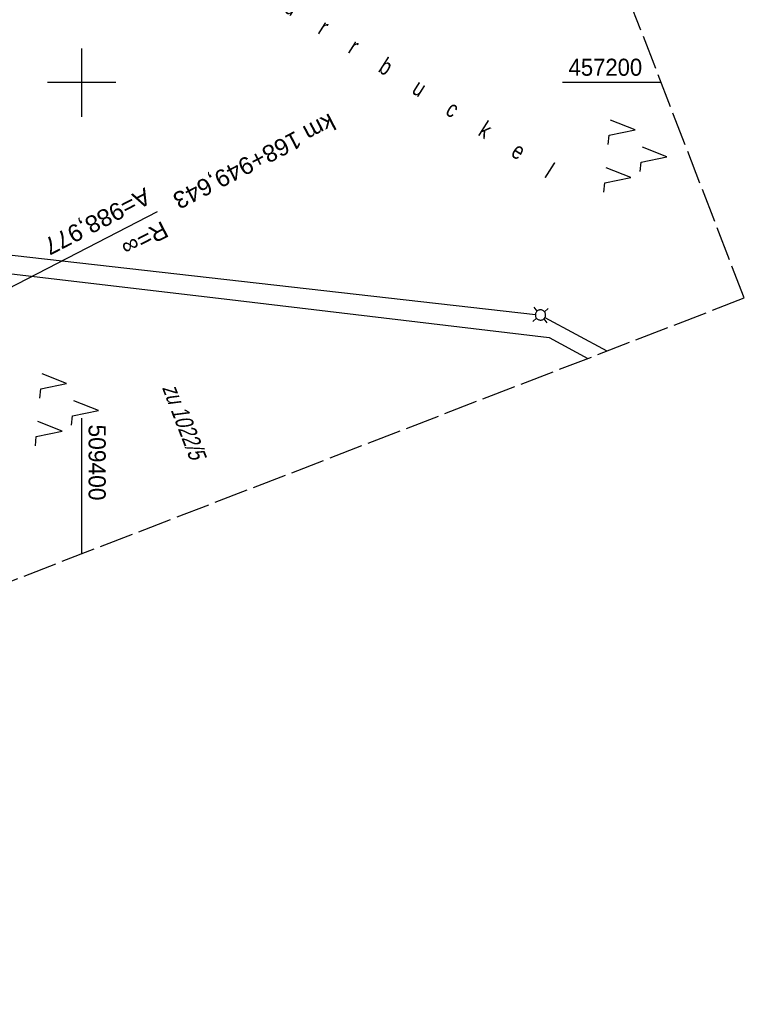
# Model space of a CAD drawing. Extents: x 508896 to 509497, y 457065 to 458031.
# Tile 4 of 44: x 509391 to 509497, y 457065 to 457209. Entities that reach past the tile are written whole.
import ezdxf
from ezdxf.enums import TextEntityAlignment as Align

# ---------------------------------------------------------------- set-up
doc = ezdxf.new("R2010")
doc.units = 0
doc.header["$LTSCALE"] = 10
doc.header["$MEASUREMENT"] = 0
doc.linetypes.add('LT00', pattern=[0])
doc.linetypes.add('LT14', pattern=[0.6, 0.5, -0.1])
doc.layers.get('0').update_dxf_attribs({"linetype": 'LT00'})
doc.layers.add('-BLATT_113-RAND', color=7, linetype='LT14', plot=False)
for name, color, linetype in [('-EL-93-1', 250, 'LT00'), ('DFK_BES-NAME', 255, 'LT00'), ('DFK_FLUR_NR', 250, 'LT00'), ('DFK_GZPKT', 250, 'LT00'), ('DFK_KATASTER', 250, 'LT00'), ('DFK_NUTZUNG', 250, 'LT00'), ('DFK_TOPO-ANL', 252, 'LT00'), ('V113_RASTER', 250, 'LT00'), ('V114_RASTER', 250, 'LT00')]:
    doc.layers.add(name, color=color, linetype=linetype)
doc.styles.add('Arial', font='ARIAL.TTF')
doc.styles.get("Standard").update_dxf_attribs({"font": 'ARIAL.TTF'})

# ---------------------------------------------------------------- blocks, each defined once
blk = doc.blocks.new('SYMB7030')
at = {"color": 0, "linetype": 'ByBlock'}
for p, q in [((-0.353695, 0.353695), (-0.697, 0.697)), ((0.353695, 0.353695), (0.697, 0.697)), ((-0.353695, -0.353695), (-0.697, -0.697)), ((0.353695, -0.353695), (0.697, -0.697))]:
    blk.add_line(p, q, dxfattribs=at)
for points in [[(-0.031408, 0.499213), (-0.093728, 0.49134), (-0.15457, 0.475719), (-0.212975, 0.452595), (-0.268021, 0.422333), (-0.31884, 0.385411), (-0.36463, 0.342411), (-0.40467, 0.29401), (-0.438329, 0.240973), (-0.465074, 0.184136), (-0.484486, 0.124395), (-0.496256, 0.062692), (-0.5002, 0)], [(-0.5002, 0), (-0.496256, -0.062692), (-0.484486, -0.124395), (-0.465074, -0.184136), (-0.438329, -0.240973), (-0.404671, -0.29401), (-0.36463, -0.342411), (-0.31884, -0.385411), (-0.268021, -0.422333), (-0.212975, -0.452595), (-0.15457, -0.475719), (-0.093728, -0.49134), (-0.031408, -0.499213), (0.031408, -0.499213), (0.093728, -0.49134), (0.15457, -0.475719), (0.212975, -0.452595), (0.268021, -0.422333), (0.31884, -0.385411), (0.36463, -0.342411), (0.404671, -0.29401), (0.438329, -0.240973), (0.465075, -0.184136), (0.484486, -0.124395), (0.496256, -0.062692), (0.500201, 0)], [(0.5002, 0), (0.496256, 0.062692), (0.484485, 0.124395), (0.465074, 0.184136), (0.438329, 0.240973), (0.40467, 0.29401), (0.36463, 0.34241), (0.31884, 0.385411), (0.268021, 0.422333), (0.212975, 0.452595), (0.15457, 0.475719), (0.093728, 0.49134), (0.031408, 0.499213), (-0.031408, 0.499213)]]:
    blk.add_lwpolyline(points, dxfattribs=at)
blk = doc.blocks.new('SYMB7221')
at = {"color": 0, "linetype": 'ByBlock'}
for p, q in [((0, 0.435), (-0.11, 0.065)), ((0.11, 0.065), (0, 0.435)), ((0.25, 0.065), (0.11, 0.065)), ((-0.35, -0.065), (-0.46, -0.435)), ((0.35, -0.065), (0.24, -0.435))]:
    blk.add_line(p, q, dxfattribs=at)
for points in [[(-0.1, -0.435), (-0.24, -0.435), (-0.35, -0.065)], [(0.6, -0.435), (0.46, -0.435), (0.35, -0.065)]]:
    blk.add_lwpolyline(points, dxfattribs=at)

msp = doc.modelspace()

# ---------------------------------------------------------------- linework, layer by layer
at = {"layer": '-BLATT_113-RAND'}
msp.add_lwpolyline([(508896.03, 457928.01), (509229.23, 457065.1), (509496.96, 457168.48), (509163.77, 458031.39), (508896.03, 457928.01)], dxfattribs=at)
at = {"layer": '-EL-93-1'}
msp.add_line((509356.02, 457152.65), (509411.08, 457181.15), dxfattribs=at)
at = {"layer": 'DFK_KATASTER'}
for p, q in [((509363.62, 457177.69), (509466.39, 457166.07)), ((509467.79, 457165.63), (509476.86, 457160.72))]:
    msp.add_line(p, q, dxfattribs=at)
at = {"layer": 'DFK_TOPO-ANL'}
for p, q in [((509364.29, 457174.98), (509422.89, 457168.11)), ((509422.89, 457168.11), (509468.42, 457162.7)), ((509468.42, 457162.7), (509474.07, 457159.64))]:
    msp.add_line(p, q, dxfattribs=at)
at = {"layer": 'V113_RASTER'}
for p, q in [((509400, 457195), (509400, 457205)), ((509405, 457200), (509395, 457200)), ((509400, 457131.04), (509400, 457150.89))]:
    msp.add_line(p, q, dxfattribs=at)
at = {"layer": 'V114_RASTER'}
for p, q in [((509400, 457195), (509400, 457205)), ((509405, 457200), (509395, 457200)), ((509405, 457200), (509395, 457200)), ((509484.79, 457200), (509470.35, 457200))]:
    msp.add_line(p, q, dxfattribs=at)

# ---------------------------------------------------------------- block references
at = {"layer": 'DFK_GZPKT', "xscale": 1.500000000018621, "yscale": 1.5, "zscale": 1.5, "rotation": 264.7377099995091}
msp.add_blockref('SYMB7030', (509467.13, 457165.99), dxfattribs=at)
at = {"layer": 'DFK_NUTZUNG', "xscale": 10.00000000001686, "yscale": 10, "zscale": 10, "rotation": 264.7377100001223}
for p in [(509481.3, 457189.53), (509398.1, 457152.4)]:
    msp.add_blockref('SYMB7221', p, dxfattribs=at)

# ---------------------------------------------------------------- texts
at = {"layer": '-EL-93-1', "style": 'Arial'}
msp.add_text('km 168+949,643   ', height=2.5, rotation=207.3623, dxfattribs=at).set_placement((509411.08, 457181.14), align=Align.MIDDLE_RIGHT)
msp.add_text('A=988,977', height=2.5, rotation=207.3623, dxfattribs=at).set_placement((509410.39, 457182.47), align=Align.TOP_LEFT)
msp.add_text('R=∞', height=2.5, rotation=207.3623, dxfattribs=at).set_placement((509411.77, 457179.81))
at = {"layer": 'DFK_BES-NAME', "width": 0.75}
msp.add_text('D      ü      r      r      b      u      c      k      e      l', height=2.5, rotation=327.5698, dxfattribs=at).set_placement((509424.2, 457213.78))
at = {"layer": 'DFK_FLUR_NR', "oblique": 13.754, "width": 0.75}
msp.add_text('zu 1022/5', height=2.5, rotation=291.1131, dxfattribs=at).set_placement((509411.72, 457155.35))
at = {"layer": 'V113_RASTER', "width": 0.955}
msp.add_text(' 509400', height=2.5, rotation=-90.0012, dxfattribs=at).set_placement((509401, 457150.89))
at = {"layer": 'V114_RASTER', "width": 0.924}
msp.add_text(' 457200', height=2.5, rotation=0.0001, dxfattribs=at).set_placement((509470.35, 457201))

doc.saveas('drawing.dxf')
